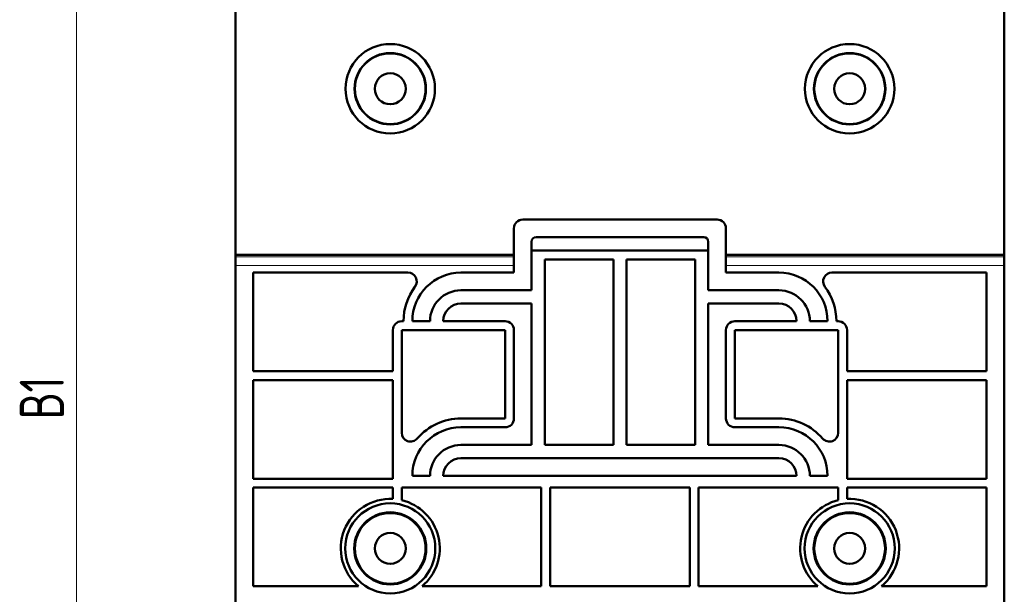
# Model space of a CAD drawing. Header units: millimetres. Extents: x 0 to 594, y 0 to 420.
# Tile 13 of 15: x 418 to 529, y 225 to 290. Entities that reach past the tile are written whole.
import ezdxf

# ---------------------------------------------------------------- set-up
doc = ezdxf.new("R2010")
doc.units = ezdxf.units.MM
doc.linetypes.add('SLD-Сплошная', pattern=[0])
doc.styles.add('SLDTEXTSTYLE0', font='TXT', dxfattribs={"width": 0.7, "bigfont": 'bigfont'})
doc.styles.add('SLDTEXTSTYLE1', font='TXT', dxfattribs={"width": 0.7})
doc.dimstyles.new('SLDDIMSTYLE0', dxfattribs={"dimtxt": 5, "dimasz": 5, "dimexe": 0, "dimexo": 0.0625, "dimgap": 1.25, "dimtad": 2, "dimdec": 1, "dimrnd": 1e-09, "dimzin": 12, "dimdsep": 46, "dimtxsty": 'SLDTEXTSTYLE1', "dimsah": 1, "dimcen": 0.09, "dimadec": 0, "dimazin": 3, "dimtfac": 1, "dimtdec": 3, "dimtofl": 0, "dimtmove": 0, "dimatfit": 3, "dimfxl": 0, "dimfrac": 2, "dimtolj": 1, "dimtzin": 12, "dimarcsym": 0})

# ---------------------------------------------------------------- blocks, each defined once
blk = doc.blocks.new('_D_4')
at = {"color": 7, "linetype": 'SLD-Сплошная', "lineweight": 0}
for p, q in [((446.82, 333.92), (423.33, 333.92)), ((424.33, 161.42), (424.33, 333.92)), ((446.82, 161.42), (423.33, 161.42))]:
    blk.add_line(p, q, dxfattribs=at)
at = {"color": 7, "linetype": 'SLD-Сплошная', "lineweight": 18}
for points in [[(424.33, 333.92), (423.56, 328.92), (425.1, 328.92)], [(424.33, 161.42), (425.1, 166.42), (423.56, 166.42)]]:
    blk.add_solid(points, dxfattribs=at)
at = {"color": 7, "linetype": 'SLD-Сплошная', "lineweight": 18, "insert": (417.89, 245.01), "char_height": 5, "attachment_point": 1, "rotation": 90, "style": 'SLDTEXTSTYLE0'}
blk.add_mtext('В1', dxfattribs=at)

msp = doc.modelspace()

# ---------------------------------------------------------------- linework, layer by layer
at = {"color": 7, "linetype": 'SLD-Сплошная', "lineweight": 50}
for p, q in [((442.33, 263.62), (442.33, 299.22)), ((529.33, 263.62), (529.33, 299.22)), ((496.83, 267.62), (474.83, 267.62)), ((473.83, 266.62), (473.83, 263.62)), ((497.83, 263.62), (497.83, 266.62)), ((476.33, 265.62), (495.33, 265.62)), ((475.83, 264.12), (475.83, 265.12)), ((495.83, 264.12), (495.83, 265.12)), ((473.83, 263.62), (442.33, 263.62)), ((442.33, 263.62), (442.33, 263.41)), ((442.33, 263.41), (442.33, 262.41)), ((473.83, 263.41), (473.83, 263.62)), ((473.83, 262.41), (473.83, 263.41)), ((475.83, 264.12), (495.83, 264.12)), ((475.83, 259.62), (475.83, 264.12)), ((485.08, 263.12), (477.33, 263.12)), ((477.33, 263.12), (477.33, 242.12)), ((485.08, 242.12), (485.08, 263.12)), ((494.33, 263.12), (486.58, 263.12)), ((486.58, 263.12), (486.58, 242.12)), ((494.33, 242.12), (494.33, 263.12)), ((495.83, 264.12), (495.83, 259.62)), ((529.33, 263.62), (497.83, 263.62)), ((497.83, 263.62), (497.83, 263.41)), ((497.83, 263.41), (497.83, 262.41)), ((529.33, 263.41), (529.33, 263.62)), ((529.33, 262.41), (529.33, 263.41)), ((442.33, 158.42), (442.33, 262.41)), ((473.83, 262.41), (473.83, 261.62)), ((497.83, 261.62), (497.83, 262.41)), ((529.33, 158.42), (529.33, 262.41)), ((461.83, 261.62), (444.33, 261.62)), ((444.33, 261.62), (444.33, 250.46)), ((473.83, 261.62), (467.83, 261.62)), ((503.83, 261.62), (497.83, 261.62)), ((527.33, 261.62), (509.83, 261.62)), ((527.33, 250.46), (527.33, 261.62)), ((467.83, 259.62), (475.83, 259.62)), ((495.83, 259.62), (503.83, 259.62)), ((475.83, 258.12), (467.83, 258.12)), ((475.83, 242.12), (475.83, 258.12)), ((503.83, 258.12), (495.83, 258.12)), ((495.83, 258.12), (495.83, 242.12)), ((461.33, 256.12), (461.13, 256.12)), ((462.33, 256.12), (464.33, 256.12)), ((465.83, 256.12), (472.83, 256.12)), ((498.83, 256.12), (505.83, 256.12)), ((507.33, 256.12), (509.33, 256.12)), ((510.53, 256.12), (510.33, 256.12)), ((460.13, 250.46), (460.13, 255.12)), ((472.83, 255.12), (461.13, 255.12)), ((461.13, 255.12), (461.13, 243.5)), ((472.83, 245.12), (472.83, 255.12)), ((473.83, 255.12), (473.83, 245.12)), ((497.83, 245.12), (497.83, 255.12)), ((510.53, 255.12), (498.83, 255.12)), ((498.83, 255.12), (498.83, 245.12)), ((510.53, 243.5), (510.53, 255.12)), ((511.53, 255.12), (511.53, 250.46)), ((444.33, 250.46), (460.13, 250.46)), ((511.53, 250.46), (527.33, 250.46)), ((460.13, 249.46), (444.33, 249.46)), ((444.33, 249.46), (444.33, 238.29)), ((460.13, 238.29), (460.13, 249.46)), ((527.33, 249.46), (511.53, 249.46)), ((511.53, 249.46), (511.53, 238.29)), ((527.33, 238.29), (527.33, 249.46)), ((467.83, 245.12), (472.83, 245.12)), ((472.83, 244.12), (467.83, 244.12)), ((498.83, 245.12), (503.83, 245.12)), ((503.83, 244.12), (498.83, 244.12)), ((467.83, 242.12), (475.83, 242.12)), ((477.33, 242.12), (485.08, 242.12)), ((486.58, 242.12), (494.33, 242.12)), ((495.83, 242.12), (503.83, 242.12)), ((503.83, 240.62), (467.83, 240.62)), ((462.33, 238.62), (464.33, 238.62)), ((465.83, 238.62), (505.83, 238.62)), ((507.33, 238.62), (509.33, 238.62)), ((444.33, 238.29), (460.13, 238.29)), ((511.53, 238.29), (527.33, 238.29)), ((460.13, 237.29), (444.33, 237.29)), ((444.33, 237.29), (444.33, 226.13)), ((460.13, 237.29), (460.13, 236.01)), ((476.93, 237.29), (461.13, 237.29)), ((461.13, 235.87), (461.13, 237.29)), ((476.93, 226.13), (476.93, 237.29)), ((493.73, 237.29), (477.93, 237.29)), ((477.93, 237.29), (477.93, 226.13)), ((493.73, 226.13), (493.73, 237.29)), ((510.53, 237.29), (494.73, 237.29)), ((494.73, 237.29), (494.73, 226.13)), ((510.53, 237.29), (510.53, 235.87)), ((527.33, 237.29), (511.53, 237.29)), ((511.53, 236.01), (511.53, 237.29)), ((527.33, 226.13), (527.33, 237.29)), ((444.33, 226.13), (456.24, 226.13)), ((463.43, 226.13), (476.93, 226.13)), ((477.93, 226.13), (493.73, 226.13)), ((494.73, 226.13), (508.24, 226.13)), ((515.43, 226.13), (527.33, 226.13))]:
    msp.add_line(p, q, dxfattribs=at)
at = {"color": 8, "linetype": 'SLD-Сплошная', "lineweight": 18}
for p, q in [((442.33, 263.41), (473.83, 263.41)), ((497.83, 263.41), (529.33, 263.41)), ((442.33, 262.41), (473.83, 262.41)), ((497.83, 262.41), (529.33, 262.41))]:
    msp.add_line(p, q, dxfattribs=at)
at = {"color": 7, "linetype": 'SLD-Сплошная', "lineweight": 50}
for centre, radius in [((459.83, 282.42), 5.06), ((459.83, 282.42), 4.04), ((459.83, 282.42), 4), ((511.83, 282.42), 5.06), ((511.83, 282.42), 4.04), ((511.83, 282.42), 4), ((459.83, 282.42), 1.75), ((511.83, 282.42), 1.75), ((459.83, 230.42), 5.1), ((511.83, 230.42), 5.1), ((459.83, 230.42), 4.08), ((459.83, 230.42), 4), ((511.83, 230.42), 4.08), ((511.83, 230.42), 4), ((459.83, 230.42), 1.75), ((511.83, 230.42), 1.75)]:
    msp.add_circle(centre, radius, dxfattribs=at)
for centre, radius, start, end in [((474.83, 266.62), 1, 90, 180), ((496.83, 266.62), 1, 0, 90), ((476.33, 265.12), 0.5, 90, 180), ((495.33, 265.12), 0.5, 0, 90), ((461.83, 260.62), 1, 323.1301, 90), ((467.83, 256.12), 5.5, 90, 180), ((503.83, 256.12), 5.5, 0, 90), ((509.83, 260.62), 1, 90, 216.8699), ((467.83, 256.12), 6.5, 143.1301, 180), ((503.83, 256.12), 6.5, 0, 36.8699), ((467.83, 256.12), 3.5, 90, 180), ((503.83, 256.12), 3.5, 0, 90), ((467.83, 256.12), 2, 90, 180), ((503.83, 256.12), 2, 0, 90), ((461.13, 255.12), 1, 90, 180), ((472.83, 255.12), 1, 0, 90), ((498.83, 255.12), 1, 90, 180), ((510.53, 255.12), 1, 0, 90), ((467.83, 238.62), 5.5, 90, 180), ((467.83, 238.62), 6.5, 90, 139.4642), ((472.83, 245.12), 1, 270, 0), ((498.83, 245.12), 1, 180, 270), ((503.83, 238.62), 6.5, 40.5358, 90), ((503.83, 238.62), 5.5, 0, 90), ((462.13, 243.5), 1, 180, 319.4642), ((509.53, 243.5), 1, 220.5358, 0), ((467.83, 238.62), 3.5, 90, 180), ((503.83, 238.62), 3.5, 0, 90), ((467.83, 238.62), 2, 90, 180), ((503.83, 238.62), 2, 0, 90), ((459.83, 230.42), 5.6, 86.9291, 230.0401), ((459.83, 230.42), 5.6, 309.9599, 76.5767), ((511.83, 230.42), 5.6, 103.4233, 230.0401), ((511.83, 230.42), 5.6, 309.9599, 93.0709)]:
    msp.add_arc(centre, radius, start, end, dxfattribs=at)

# ---------------------------------------------------------------- dimensions: what is measured, and where the dimension line sits
at = {"color": 7, "linetype": 'SLD-Сплошная', "lineweight": 18}
dim = msp.add_linear_dim(base=(424.33, 333.92), p1=(446.83, 161.42), p2=(446.83, 333.92), angle=90, text='В1', dimstyle='SLDDIMSTYLE0', dxfattribs=at)
dim.commit()
dim.dimension.update_dxf_attribs({"geometry": '_D_4', "text_midpoint": (424.33, 247.67), "dimtype": 160})

doc.saveas('drawing.dxf')
